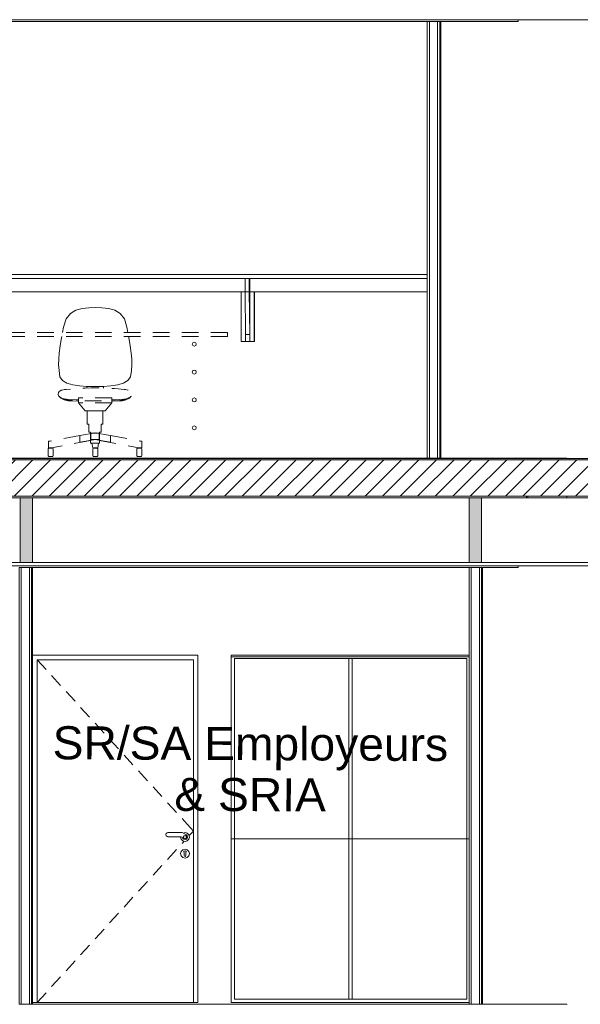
# Model space of a CAD drawing. Header units: millimetres. Extents: x 17009 to 157603, y -19950 to 21829.
# Tile 172 of 208: x 64235 to 67624, y 10219 to 16170. Entities that reach past the tile are written whole.
import ezdxf

# ---------------------------------------------------------------- set-up
doc = ezdxf.new("R2010")
doc.units = ezdxf.units.MM
doc.header["$MEASUREMENT"] = 0
doc.linetypes.add('! STR Pointille', pattern=[175, 100, -75])
for name, color, linetype in [('01-STR_Dalles.ARCHI', 7, 'Continuous'), ('01-STR_Murs.ARCHI', 7, 'Continuous'), ('02-CCO_Montants cloisons démontables.ARCHI', 7, 'Continuous'), ('04-SOE_Cloisons .ARCHI', 7, 'Continuous'), ('04-SOE_Faux Plafond.ARCHI', 7, 'Continuous'), ('04-SOE_Revetement de sol.ARCHI', 7, 'Continuous'), ('05-INF _ ANNOTATIONS.ARCHI', 7, 'Continuous'), ('06-REP _ EQUIP MOBI _ hors marché.ARCHI', 7, 'Continuous'), ('06-REP _ EQUIP MOBI _ marché.ARCHI', 7, 'Continuous'), ('Portes Archicad', 7, 'Continuous')]:
    doc.layers.add(name, color=color, linetype=linetype)
doc.styles.add('STYLE_GENERE_1', font='arial.ttf')

# ---------------------------------------------------------------- blocks, each defined once
blk = doc.blocks.new('Élément de coupe_56_1')
at = {"layer": '01-STR_Dalles.ARCHI', "linetype": 'Continuous', "lineweight": 0, "true_color": 0x000000}
h = blk.add_hatch(dxfattribs=at)
h.set_pattern_fill('Hachure_simple_0001', color=18, style=0, pattern_type=2)
h.set_pattern_definition([(45, (0, 0), (-53.03301, 53.03301), [])])
h.paths.add_polyline_path([(30462.5, 13290), (77255.2, 13290), (77255.2, 13510), (30462.5, 13510)])
at = {"layer": '01-STR_Dalles.ARCHI', "color": 7, "linetype": 'Continuous', "lineweight": 5}
for p, q in [((77255.2, 13510), (47432.8, 13510)), ((77255.2, 13290), (30462.5, 13290))]:
    blk.add_line(p, q, dxfattribs=at)
blk = doc.blocks.new('Élément de coupe_153_1')
at = {"layer": '04-SOE_Cloisons .ARCHI', "color": 7, "linetype": 'Continuous', "lineweight": 5}
for p, q in [((67033.3, 12859), (67248.8, 12859)), ((67033.3, 12859), (67033.3, 10219)), ((67033.3, 10219), (67248.8, 10219))]:
    blk.add_line(p, q, dxfattribs=at)
blk = doc.blocks.new('Élément de coupe_159_1')
at = {"layer": '04-SOE_Cloisons .ARCHI', "color": 7, "linetype": 'Continuous', "lineweight": 5}
for p, q in [((65513, 12859), (66952.4, 12859)), ((65513, 12319), (66952.4, 12319)), ((65513, 11219), (66952.4, 11219)), ((65513, 10219), (66952.4, 10219))]:
    blk.add_line(p, q, dxfattribs=at)
blk = doc.blocks.new('Élément de coupe_239_1')
at = {"layer": '04-SOE_Cloisons .ARCHI', "color": 7, "linetype": 'Continuous', "lineweight": 5}
for p, q in [((64232.1, 12859), (64232.1, 10219)), ((64245.1, 12859), (64232.1, 12859)), ((64245.1, 12859), (64245.1, 10219)), ((64294.1, 12859), (64245.1, 12859)), ((64294.1, 12859), (64294.1, 10219)), ((64307.1, 12859), (64294.1, 12859)), ((64313.1, 12859), (64307.1, 12859)), ((64307.1, 12859), (64307.1, 10219)), ((64313.1, 12330), (64313.1, 12859)), ((64245.1, 10219), (64232.1, 10219)), ((64294.1, 10219), (64245.1, 10219)), ((64307.1, 10219), (64294.1, 10219)), ((64313.1, 10219), (64307.1, 10219)), ((64313.1, 10219), (64313.1, 10230))]:
    blk.add_line(p, q, dxfattribs=at)
blk = doc.blocks.new('Élément de coupe_245_1')
at = {"layer": '04-SOE_Cloisons .ARCHI', "color": 7, "linetype": 'Continuous', "lineweight": 5}
for p, q in [((66952.4, 12859), (66952.4, 10219)), ((66965.4, 12859), (66952.4, 12859)), ((66965.4, 12859), (66965.4, 10219)), ((67014.4, 12859), (66965.4, 12859)), ((67014.4, 12859), (67014.4, 10219)), ((67027.4, 12859), (67014.4, 12859)), ((67033.3, 12859), (67027.4, 12859)), ((67027.4, 12859), (67027.4, 10219)), ((66965.4, 10219), (66952.4, 10219)), ((67014.4, 10219), (66965.4, 10219)), ((67027.4, 10219), (67014.4, 10219)), ((67033.3, 10219), (67027.4, 10219))]:
    blk.add_line(p, q, dxfattribs=at)
blk = doc.blocks.new('Élément de coupe_276_1')
at = {"layer": '06-REP _ EQUIP MOBI _ hors marché.ARCHI', "color": 252, "linetype": '! STR Pointille', "lineweight": 5}
for p, q in [((64541.6, 14394.5), (64574.8, 14414.5)), ((64574.8, 14414.5), (64612.7, 14424.7)), ((64612.7, 14424.7), (64652.8, 14428.5)), ((64692.4, 14430), (64652.8, 14428.5)), ((64731.9, 14428.5), (64692.4, 14430)), ((64731.9, 14428.5), (64771.9, 14424.7)), ((64771.9, 14424.7), (64809.8, 14414.5)), ((64809.8, 14414.5), (64842.8, 14394.5)), ((64515.8, 14361.7), (64500.2, 14312.6)), ((64515.8, 14361.7), (64541.6, 14394.5)), ((64842.8, 14394.5), (64868.4, 14361.7)), ((64884, 14312.6), (64868.4, 14361.7)), ((64500.2, 14312.6), (64494.5, 14280)), ((64889.6, 14280), (64884, 14312.6)), ((63890.9, 14280), (63890.9, 14255)), ((65490.9, 14280), (63890.9, 14280)), ((65490.9, 14255), (63890.9, 14255)), ((64480.4, 14197.9), (64489, 14249.2)), ((64490.1, 14255), (64489, 14249.2)), ((64895, 14249.2), (64894, 14255)), ((64895, 14249.2), (64903.6, 14197.9)), ((65490.9, 14280), (65490.9, 14255)), ((65491, 14255), (65491, 14280)), ((64474.3, 14155.4), (64480.4, 14197.9)), ((64903.6, 14197.9), (64909.6, 14155.4)), ((65282.5, 14217.5), (65278.9, 14209.1)), ((65278.9, 14209.1), (65282.5, 14200.6)), ((65290.9, 14221.1), (65282.5, 14217.5)), ((65282.5, 14200.6), (65290.9, 14197.1)), ((65290.9, 14221.1), (65291.1, 14221.1)), ((65290.9, 14221.1), (65299.4, 14217.5)), ((65299.4, 14200.6), (65290.9, 14197.1)), ((65290.9, 14197.1), (65291.1, 14197.1)), ((65291.1, 14221.1), (65299.6, 14217.5)), ((65299.6, 14200.6), (65291.1, 14197.1)), ((65299.4, 14217.5), (65302.9, 14209.1)), ((65302.9, 14209.1), (65299.4, 14200.6)), ((65299.6, 14217.5), (65303.1, 14209.1)), ((65303.1, 14209.1), (65299.6, 14200.6)), ((64470.5, 14084.4), (64471, 14118.7)), ((64471, 14118.7), (64474.3, 14155.4)), ((64909.6, 14155.4), (64912.9, 14118.7)), ((64912.9, 14118.7), (64913.3, 14084.4)), ((64473, 14049.6), (64470.5, 14084.4)), ((64473, 14049.6), (64478.6, 14010.9)), ((64905.3, 14010.9), (64910.8, 14049.6)), ((64913.3, 14084.4), (64910.8, 14049.6)), ((65282.5, 14048.8), (65278.9, 14040.3)), ((65290.9, 14052.3), (65282.5, 14048.8)), ((65290.9, 14052.3), (65291.1, 14052.3)), ((65290.9, 14052.3), (65299.4, 14048.8)), ((65291.1, 14052.3), (65299.6, 14048.8)), ((65299.4, 14048.8), (65302.9, 14040.3)), ((65299.6, 14048.8), (65303.1, 14040.3)), ((64478.6, 14010.9), (64494, 13989.1)), ((64520.5, 13973.4), (64494, 13989.1)), ((64868.3, 13976.2), (64889.9, 13989.1)), ((64889.9, 13989.1), (64905.3, 14010.9)), ((65278.9, 14040.3), (65282.5, 14031.8)), ((65282.5, 14031.8), (65290.9, 14028.3)), ((65299.4, 14031.8), (65290.9, 14028.3)), ((65290.9, 14028.3), (65291.1, 14028.3)), ((65299.6, 14031.8), (65291.1, 14028.3)), ((65302.9, 14040.3), (65299.4, 14031.8)), ((65303.1, 14040.3), (65299.6, 14031.8)), ((64520.5, 13973.4), (64543.3, 13966.4)), ((64543.3, 13966.4), (64555.7, 13962.9)), ((64597.6, 13956.5), (64555.7, 13962.9)), ((64643.8, 13953.3), (64597.6, 13956.5)), ((64641.8, 13944.1), (64641.8, 13953.4)), ((64643.8, 13953.3), (64692.1, 13952.1)), ((64692.1, 13952.1), (64740.3, 13953.3)), ((64786.5, 13956.5), (64740.3, 13953.3)), ((64742.5, 13943.9), (64742.5, 13953.4)), ((64742.7, 13943.9), (64742.7, 13953.4)), ((64828.3, 13962.9), (64786.5, 13956.5)), ((64828.3, 13962.9), (64840.9, 13966.4)), ((64840.9, 13966.4), (64863.5, 13973.4)), ((64863.5, 13973.4), (64868.3, 13976.2)), ((64474.8, 13891.6), (64471.1, 13894.4)), ((64477.9, 13889.5), (64474.8, 13891.6)), ((64477.9, 13890.1), (64479.6, 13888.8)), ((64479.3, 13885.6), (64480.9, 13884.3)), ((64479.6, 13888.8), (64486.4, 13884)), ((64480.9, 13884.3), (64487.8, 13879.5)), ((64486.4, 13884), (64498.3, 13879.2)), ((64504.7, 13872.1), (64487.8, 13879.5)), ((64504.2, 13877.9), (64498.3, 13879.2)), ((64504.2, 13877.9), (64517.7, 13875.7)), ((64504.7, 13872.1), (64511.9, 13870)), ((64511.9, 13870), (64520.2, 13868.4)), ((64517.7, 13875.7), (64545.1, 13873.9)), ((64520.2, 13868.4), (64529.3, 13867.3)), ((64529.3, 13867.3), (64549.9, 13865.9)), ((64545.1, 13873.9), (64577.6, 13873.4)), ((64549.9, 13865.9), (64587.7, 13864.9)), ((64577.6, 13873.4), (64590.3, 13873.2)), ((64590.3, 13885), (64590.3, 13855)), ((64791.6, 13885), (64590.3, 13885)), ((64791.6, 13885), (64792.2, 13885)), ((64791.6, 13885), (64791.6, 13855)), ((64792.2, 13866.5), (64792.2, 13885)), ((64792.2, 13873.1), (64806.2, 13873.4)), ((64795.6, 13864.9), (64833.6, 13865.9)), ((64806.2, 13873.4), (64838.5, 13873.9)), ((64833.6, 13865.9), (64853.9, 13867.3)), ((64838.5, 13873.9), (64865.6, 13875.7)), ((64853.9, 13867.3), (64862.9, 13868.4)), ((64862.9, 13868.4), (64871, 13870)), ((64865.6, 13875.7), (64878.9, 13877.9)), ((64871, 13870), (64878, 13872.1)), ((64894.6, 13879.5), (64878, 13872.1)), ((64884.7, 13879.2), (64878.9, 13877.9)), ((64884.7, 13879.2), (64896, 13884)), ((64894.6, 13879.5), (64901.1, 13884.3)), ((64896, 13884), (64902.4, 13888.8)), ((64901.1, 13884.3), (64902.2, 13885.3)), ((64902.4, 13888.8), (64903.6, 13889.8)), ((64907.3, 13891.6), (64903.6, 13888.9)), ((64910.3, 13894.1), (64907.3, 13891.6)), ((65282.5, 13880), (65278.9, 13871.6)), ((65278.9, 13871.6), (65282.5, 13863.1)), ((65290.9, 13883.6), (65282.5, 13880)), ((65290.9, 13883.6), (65291.1, 13883.6)), ((65290.9, 13883.6), (65299.4, 13880)), ((65291.1, 13883.6), (65299.6, 13880)), ((65299.4, 13880), (65302.9, 13871.6)), ((65302.9, 13871.6), (65299.4, 13863.1)), ((65299.6, 13880), (65303.1, 13871.6)), ((65303.1, 13871.6), (65299.6, 13863.1)), ((64587.7, 13864.9), (64590.3, 13864.9)), ((64590.3, 13855), (64630.5, 13805)), ((64791.6, 13855), (64590.3, 13855)), ((64631.1, 13805), (64590.9, 13855)), ((64751.3, 13805), (64791.6, 13855)), ((64751.9, 13805), (64792.2, 13855)), ((64791.6, 13855), (64792.2, 13855)), ((64792.2, 13855), (64792.2, 13865.1)), ((64792.2, 13864.9), (64795.6, 13864.9)), ((65282.5, 13863.1), (65290.9, 13859.6)), ((65299.4, 13863.1), (65290.9, 13859.6)), ((65290.9, 13859.6), (65291.1, 13859.6)), ((65299.6, 13863.1), (65291.1, 13859.6)), ((64630.5, 13805), (64643.4, 13805)), ((64643.4, 13805), (64643.4, 13725)), ((64643.4, 13805), (64738.2, 13805)), ((64738.2, 13805), (64738.2, 13725)), ((64738.2, 13805), (64751.3, 13805)), ((64751.3, 13805), (64751.9, 13805)), ((64653.5, 13725), (64643.4, 13725)), ((64653.5, 13725), (64653.5, 13677.5)), ((64728.2, 13725), (64728.2, 13677.5)), ((64738.2, 13725), (64728.2, 13725)), ((65282.5, 13711.3), (65278.9, 13702.8)), ((65278.9, 13702.8), (65282.5, 13694.3)), ((65290.9, 13714.8), (65282.5, 13711.3)), ((65282.5, 13694.3), (65290.9, 13690.8)), ((65290.9, 13714.8), (65291.1, 13714.8)), ((65290.9, 13714.8), (65299.4, 13711.3)), ((65299.4, 13694.3), (65290.9, 13690.8)), ((65290.9, 13690.8), (65291.1, 13690.8)), ((65291.1, 13714.8), (65299.6, 13711.3)), ((65299.6, 13694.3), (65291.1, 13690.8)), ((65299.4, 13711.3), (65302.9, 13702.8)), ((65302.9, 13702.8), (65299.4, 13694.3)), ((65299.6, 13711.3), (65303.1, 13702.8)), ((65303.1, 13702.8), (65299.6, 13694.3)), ((64599.9, 13657.3), (64418.7, 13623)), ((64599.9, 13657.3), (64693.2, 13673)), ((64599.9, 13617.3), (64599.9, 13657.3)), ((64693.2, 13633), (64599.9, 13617.3)), ((64663.6, 13677.5), (64653.5, 13677.5)), ((64663.6, 13677.5), (64663.6, 13610)), ((64665.2, 13671.3), (64681.3, 13673)), ((64665.2, 13631.3), (64665.2, 13671.3)), ((64681.3, 13633), (64665.2, 13631.3)), ((64666, 13631.8), (64666, 13671.8)), ((64666, 13671.8), (64715.8, 13671.7)), ((64715.8, 13631.7), (64666, 13631.8)), ((64688.6, 13673), (64785.2, 13656.7)), ((64785.2, 13616.7), (64688.6, 13633)), ((64700.7, 13673), (64716.4, 13671.4)), ((64716.4, 13631.4), (64700.7, 13633)), ((64715.8, 13671.7), (64715.8, 13631.7)), ((64716.4, 13671.4), (64716.4, 13631.4)), ((64718.1, 13677.5), (64718.1, 13610)), ((64728.2, 13677.5), (64718.1, 13677.5)), ((64785.2, 13656.7), (64964, 13623)), ((64785.2, 13656.7), (64785.2, 13616.7)), ((64407.9, 13555), (64408, 13570.6)), ((64408, 13570.6), (64408.2, 13577)), ((64408.2, 13577), (64411.2, 13580)), ((64409.1, 13623), (64410, 13623)), ((64409.1, 13623), (64409.1, 13583)), ((64409.1, 13583), (64410, 13583)), ((64410, 13623), (64418.7, 13623)), ((64410, 13583), (64418.7, 13583)), ((64411.2, 13580), (64435.4, 13580)), ((64415.8, 13583), (64415.8, 13580)), ((64420.9, 13583), (64427.1, 13583)), ((64427.1, 13583), (64431.1, 13583)), ((64663.6, 13626.5), (64428.2, 13583)), ((64431.1, 13583), (64431.1, 13580)), ((64435.4, 13580), (64438.4, 13577)), ((64438.4, 13577), (64438.6, 13570.6)), ((64438.6, 13570.6), (64438.6, 13555)), ((64718.1, 13610), (64663.6, 13610)), ((64671.2, 13610), (64677.6, 13583)), ((64677.2, 13570.6), (64677.4, 13577)), ((64677.2, 13555), (64677.2, 13570.6)), ((64677.4, 13577), (64680.4, 13580)), ((64680.4, 13580), (64704.6, 13580)), ((64684.6, 13583), (64686.9, 13583)), ((64684.6, 13583), (64684.6, 13580)), ((64686.9, 13583), (64692.6, 13583)), ((64692.6, 13583), (64698.3, 13583)), ((64698.3, 13583), (64700.7, 13583)), ((64700.7, 13583), (64700.7, 13580)), ((64704.6, 13580), (64707.6, 13577)), ((64707.6, 13577), (64707.8, 13570.6)), ((64712.2, 13610), (64707.8, 13583)), ((64707.8, 13570.6), (64707.8, 13555)), ((64718.1, 13626.6), (64954.8, 13583)), ((64943.9, 13555), (64944, 13570.6)), ((64944, 13570.6), (64944.1, 13577)), ((64944.1, 13577), (64947.2, 13580)), ((64947.2, 13580), (64971.3, 13580)), ((64951.7, 13583), (64955.7, 13583)), ((64951.7, 13583), (64951.7, 13580)), ((64955.7, 13583), (64961.9, 13583)), ((64964, 13623), (64972.8, 13623)), ((64964, 13583), (64972.8, 13583)), ((64967.1, 13583), (64967.1, 13580)), ((64971.3, 13580), (64974.3, 13577)), ((64972.8, 13623), (64973.8, 13623)), ((64972.8, 13583), (64973.8, 13583)), ((64973.8, 13623), (64973.8, 13583)), ((64974.3, 13577), (64974.5, 13570.6)), ((64974.5, 13570.6), (64974.6, 13555)), ((64408, 13539.4), (64407.9, 13555)), ((64408.2, 13533), (64408, 13539.4)), ((64408.2, 13533), (64411.2, 13530)), ((64411.2, 13530), (64435.4, 13530)), ((64435.4, 13530), (64438.4, 13533)), ((64438.6, 13539.4), (64438.4, 13533)), ((64438.6, 13555), (64438.6, 13539.4)), ((64677.2, 13539.4), (64677.2, 13555)), ((64677.4, 13533), (64677.2, 13539.4)), ((64677.4, 13533), (64680.4, 13530)), ((64680.4, 13530), (64704.6, 13530)), ((64704.6, 13530), (64707.6, 13533)), ((64707.8, 13539.4), (64707.6, 13533)), ((64707.8, 13555), (64707.8, 13539.4)), ((64944, 13539.4), (64943.9, 13555)), ((64944.1, 13533), (64944, 13539.4)), ((64944.1, 13533), (64947.2, 13530)), ((64947.2, 13530), (64971.3, 13530)), ((64971.3, 13530), (64974.3, 13533)), ((64974.5, 13539.4), (64974.3, 13533)), ((64974.6, 13555), (64974.5, 13539.4))]:
    blk.add_line(p, q, dxfattribs=at)
at = {"layer": '06-REP _ EQUIP MOBI _ hors marché.ARCHI', "color": 252, "linetype": '! STR Pointille', "lineweight": 5, "flags": 128}
for points in [[(64471.1, 13894.4), (64468.6, 13904.6), (64468.5, 13905.2), (64470.6, 13915.8), (64470.7, 13916.1), (64476.9, 13924.3), (64477.2, 13924.7), (64485, 13929.8), (64485.7, 13930.2), (64486.6, 13930.5), (64492.3, 13931.5), (64506.9, 13934.1), (64515.3, 13935.3), (64550.4, 13938.7), (64572.9, 13940.7), (64607.9, 13943), (64631.3, 13943.8), (64667.1, 13944.6), (64690.9, 13944.8), (64714.6, 13944.5), (64750.6, 13943.8), (64773.3, 13942.9), (64809, 13940.5), (64830.5, 13938.6), (64866.7, 13935), (64874, 13933.9), (64889.2, 13931.3), (64894, 13930.4), (64895.6, 13929.8), (64896.7, 13929.2), (64904, 13924.3), (64904.7, 13923.5), (64910.6, 13915.7), (64910.9, 13914.8), (64912.8, 13904.8), (64912.5, 13903.1), (64910.3, 13894.1)], [(64477.9, 13890.1), (64472, 13893.8), (64471.1, 13894.4)], [(64478, 13887.8), (64477.9, 13888.7), (64477.9, 13890.1)], [(64479.3, 13885.6), (64478.7, 13886.5), (64478, 13887.8)], [(64902.2, 13885.3), (64896.8, 13882.8), (64889.9, 13879.7), (64885.3, 13878.3), (64879.5, 13876.5), (64871.2, 13874.6), (64853.2, 13870.4), (64841.4, 13869.2), (64815.5, 13867.1), (64794.8, 13866.5), (64763.7, 13866.4), (64743.3, 13866.2), (64712.5, 13866.2), (64690.9, 13866.3), (64669.2, 13866.2), (64638.6, 13866.2), (64617.7, 13866.4), (64587, 13866.5), (64566.9, 13867.2), (64539.7, 13869.4), (64528.9, 13870.5), (64508.4, 13875.3), (64502.6, 13876.6), (64498.7, 13877.8), (64491.7, 13880), (64486.3, 13882.4), (64479.3, 13885.6)], [(64903.6, 13887.5), (64902.6, 13886), (64902.2, 13885.3)], [(64910.3, 13894.1), (64908.1, 13892.7), (64903.6, 13889.8)], [(64903.6, 13889.8), (64903.6, 13888.2), (64903.6, 13887.5)]]:
    blk.add_lwpolyline(points, dxfattribs=at)
blk = doc.blocks.new('Élément de coupe_358_1')
at = {"layer": '01-STR_Murs.ARCHI', "color": 7, "linetype": 'Continuous', "lineweight": 5}
for p, q in [((67543.6, 10218.6), (67543.6, 10219)), ((67543.6, 9980), (67543.6, 9990)), ((67563.6, 6930), (67543.6, 6930))]:
    blk.add_line(p, q, dxfattribs=at)
blk = doc.blocks.new('Élément de coupe_365_1')
at = {"layer": '01-STR_Murs.ARCHI', "color": 7, "linetype": 'Continuous', "lineweight": 5}
for p, q in [((67543.6, 13519), (67543.6, 13518.6)), ((67543.6, 13290), (67543.6, 13280))]:
    blk.add_line(p, q, dxfattribs=at)
blk = doc.blocks.new('Élément de coupe_486_1')
at = {"layer": '04-SOE_Faux Plafond.ARCHI', "color": 7, "linetype": 'Continuous', "lineweight": 5}
blk.add_line((77255.2, 16170), (58154.7, 16170), dxfattribs=at)
blk = doc.blocks.new('Élément de coupe_487_1')
at = {"layer": '04-SOE_Faux Plafond.ARCHI', "color": 7, "linetype": 'Continuous', "lineweight": 5}
for p, q in [((77255.2, 13280), (47432.8, 13280)), ((77255.2, 12890), (58861.3, 12890)), ((77255.2, 12870), (58861.3, 12870))]:
    blk.add_line(p, q, dxfattribs=at)
blk = doc.blocks.new('Élément de coupe_505_1')
at = {"layer": '04-SOE_Cloisons .ARCHI', "color": 7, "linetype": 'Continuous', "lineweight": 5}
for p, q in [((67307.3, 13518.6), (67307.3, 13519)), ((67307.3, 13280), (67307.3, 13290))]:
    blk.add_line(p, q, dxfattribs=at)
blk = doc.blocks.new('Élément de coupe_558_1')
at = {"layer": '04-SOE_Revetement de sol.ARCHI', "linetype": 'Continuous', "lineweight": 0, "true_color": 0x3f3f3f}
blk.add_hatch(color=250, dxfattribs=at).paths.add_polyline_path([(47432.8, 13518.6), (47432.8, 13510), (77255.2, 13510), (77255.2, 13518.6)])
at = {"layer": '04-SOE_Revetement de sol.ARCHI', "color": 7, "linetype": 'Continuous', "lineweight": 5}
blk.add_line((77255.2, 13518.6), (47432.8, 13518.6), dxfattribs=at)
blk = doc.blocks.new('Élément de coupe_732_1')
at = {"layer": '02-CCO_Montants cloisons démontables.ARCHI', "color": 7, "linetype": 'Continuous', "lineweight": 5}
for p, q in [((66225.6, 10250), (65533, 10250)), ((66235.6, 10230), (65513, 10230))]:
    blk.add_line(p, q, dxfattribs=at)
blk = doc.blocks.new('Élément de coupe_768_1')
at = {"layer": '02-CCO_Montants cloisons démontables.ARCHI', "color": 7, "linetype": 'Continuous', "lineweight": 5}
for p, q in [((66225.6, 10250), (66225.6, 12310)), ((66235.6, 12310), (66225.6, 12310)), ((66245.6, 10250), (66245.6, 12310)), ((66225.6, 10250), (66235.6, 10250))]:
    blk.add_line(p, q, dxfattribs=at)
blk = doc.blocks.new('Élément de coupe_769_1')
at = {"layer": '02-CCO_Montants cloisons démontables.ARCHI', "color": 7, "linetype": 'Continuous', "lineweight": 5}
for p, q in [((65513, 12330), (66235.6, 12330)), ((65533, 12310), (66225.6, 12310))]:
    blk.add_line(p, q, dxfattribs=at)
blk = doc.blocks.new('Élément de coupe_770_1')
at = {"layer": '02-CCO_Montants cloisons démontables.ARCHI', "color": 7, "linetype": 'Continuous', "lineweight": 5}
for p, q in [((65513, 10230), (65513, 12330)), ((65533, 10250), (65533, 12310))]:
    blk.add_line(p, q, dxfattribs=at)
blk = doc.blocks.new('Élément de coupe_812_1')
at = {"layer": '04-SOE_Cloisons .ARCHI', "color": 7, "linetype": 'Continuous', "lineweight": 5}
for p, q in [((66699.5, 16159), (66699.5, 13519)), ((66712.5, 16159), (66699.5, 16159)), ((66712.5, 16159), (66712.5, 13519)), ((66761.5, 16159), (66712.5, 16159)), ((66761.5, 16159), (66761.5, 13519)), ((66774.5, 16159), (66761.5, 16159)), ((66774.5, 16159), (66780.4, 16159)), ((66774.5, 16159), (66774.5, 13519)), ((66712.5, 13519), (66699.5, 13519)), ((66761.5, 13519), (66712.5, 13519)), ((66774.5, 13519), (66761.5, 13519)), ((66774.5, 13519), (66780.4, 13519))]:
    blk.add_line(p, q, dxfattribs=at)
blk = doc.blocks.new('Élément de coupe_813_1')
at = {"layer": '04-SOE_Cloisons .ARCHI', "color": 7, "linetype": 'Continuous', "lineweight": 5}
for p, q in [((66780.4, 16159), (67248.8, 16159)), ((66780.4, 16159), (66780.4, 13519)), ((66780.4, 13519), (67248.8, 13519))]:
    blk.add_line(p, q, dxfattribs=at)
blk = doc.blocks.new('Élément de coupe_931_1')
at = {"layer": '04-SOE_Cloisons .ARCHI', "color": 7, "linetype": 'Continuous', "lineweight": 5}
for p, q in [((66699.5, 16159), (63968, 16159)), ((66699.5, 13519), (63968, 13519))]:
    blk.add_line(p, q, dxfattribs=at)
blk = doc.blocks.new('Élément de coupe_934_1')
at = {"layer": '06-REP _ EQUIP MOBI _ marché.ARCHI', "color": 7, "linetype": 'Continuous', "lineweight": 5}
for p, q in [((66699.5, 14630), (63964.1, 14630)), ((63964.1, 14605), (63964.1, 14630)), ((65597.5, 14605), (63964.1, 14605)), ((63967.8, 14525), (63967.8, 14605)), ((65597.5, 14525), (65597.5, 14605)), ((65622.5, 14605), (65597.5, 14605)), ((65622.5, 14525), (65622.5, 14605)), ((66699.5, 14605), (65622.5, 14605)), ((65626.2, 14525), (65626.2, 14605)), ((65573.7, 14525), (63967.8, 14525)), ((65597.5, 14525), (65573.7, 14525)), ((65573.7, 14225.1), (65573.7, 14525)), ((65622.5, 14525), (65597.5, 14525)), ((65597.5, 14525), (65600.7, 14266.8)), ((65622.5, 14525), (65625.7, 14266.8)), ((65623.6, 14525), (65622.5, 14525)), ((65625.7, 14525), (65623.6, 14525)), ((65625.7, 14357.1), (65623.6, 14525)), ((65626.2, 14525), (65625.7, 14525)), ((65625.7, 14357.1), (65625.7, 14525)), ((65626.2, 14225.1), (65626.2, 14525)), ((65653.7, 14525), (65626.2, 14525)), ((66699.5, 14525), (65653.7, 14525)), ((65653.7, 14225.1), (65653.7, 14525)), ((65653.9, 14225.1), (65653.9, 14525)), ((65625.7, 14266.8), (65625.7, 14357.1)), ((65600.7, 14225.1), (65573.7, 14225.1)), ((65600.7, 14225.1), (65600.7, 14266.8)), ((65625.7, 14266.8), (65600.7, 14266.8)), ((65625.7, 14225.1), (65600.7, 14225.1)), ((65625.7, 14225.1), (65625.7, 14266.8)), ((65626.2, 14225.1), (65625.7, 14225.1)), ((65653.7, 14225.1), (65626.2, 14225.1)), ((65653.9, 14225.1), (65653.7, 14225.1))]:
    blk.add_line(p, q, dxfattribs=at)
blk = doc.blocks.new('Élément de coupe_982_1')
at = {"layer": 'Portes Archicad', "color": 7, "linetype": 'Continuous', "lineweight": 5}
for p, q in [((64313.1, 12330), (65313.1, 12330)), ((64313.1, 12290), (64313.1, 12330)), ((65313.1, 12330), (65313.1, 12290)), ((64313.1, 10230), (64313.1, 12290)), ((65285.1, 12302), (64341.1, 12302)), ((64341.1, 12302), (64341.1, 10230)), ((64341.1, 12302), (64395, 12242.9)), ((65285.1, 10230), (65285.1, 12302)), ((65313.1, 12290), (65313.1, 10230)), ((64428.6, 12205.9), (64482.5, 12146.8)), ((64516.2, 12109.8), (64570.1, 12050.7)), ((64603.8, 12013.7), (64657.6, 11954.6)), ((64691.3, 11917.6), (64745.2, 11858.5)), ((64778.9, 11821.5), (64832.8, 11762.4)), ((64866.4, 11725.5), (64920.3, 11666.3)), ((64954, 11629.4), (65007.9, 11570.2)), ((65041.5, 11533.3), (65095.4, 11474.1)), ((65129.1, 11437.2), (65183, 11378)), ((65216.7, 11341.1), (65231.2, 11325.1)), ((65231.2, 11325.1), (65285.1, 11266)), ((65119.7, 11244.5), (65121.4, 11250.8)), ((65121.4, 11250.8), (65126, 11255.4)), ((65126, 11255.4), (65131.8, 11257)), ((65131.8, 11257), (65218.1, 11257)), ((65218.1, 11257), (65242.8, 11242.7)), ((65223.4, 11253.9), (65235, 11257)), ((65235, 11257), (65248.5, 11253.4)), ((65235.1, 11257), (65248.6, 11253.4)), ((65248.5, 11253.4), (65258.4, 11243.5)), ((65248.6, 11253.4), (65258.5, 11243.5)), ((65259.8, 11238.3), (65285.1, 11266)), ((65121.4, 11238.2), (65119.7, 11244.5)), ((65126, 11233.6), (65121.4, 11238.2)), ((65131.8, 11232), (65126, 11233.6)), ((65211.4, 11232), (65131.8, 11232)), ((65208, 11230), (65208.6, 11232)), ((65211.6, 11216.5), (65208, 11230)), ((65220.5, 11226.7), (65211.4, 11232)), ((65221.5, 11206.6), (65211.6, 11216.5)), ((65216.7, 11190.9), (65229.1, 11204.6)), ((65222.2, 11221.7), (65220.5, 11226.7)), ((65235, 11203), (65221.5, 11206.6)), ((65227.9, 11216.5), (65222.2, 11221.7)), ((65225.3, 11233.1), (65228.9, 11238.1)), ((65225.3, 11226.9), (65225.3, 11233.1)), ((65228.9, 11221.9), (65225.3, 11226.9)), ((65235.5, 11214.9), (65227.9, 11216.5)), ((65228.9, 11238.1), (65234.8, 11240)), ((65234.8, 11220), (65228.9, 11221.9)), ((65234.8, 11240), (65240.7, 11238.1)), ((65240.7, 11221.9), (65234.8, 11220)), ((65248.5, 11206.6), (65235, 11203)), ((65248.6, 11206.6), (65235.1, 11203)), ((65242.8, 11217.2), (65235.5, 11214.9)), ((65240.7, 11238.1), (65240.7, 11238.1)), ((65240.7, 11238.1), (65244.3, 11233.1)), ((65240.7, 11238.1), (65240.7, 11238.1)), ((65240.7, 11238.1), (65244.3, 11233.1)), ((65244.3, 11226.9), (65240.7, 11221.9)), ((65244.3, 11226.9), (65240.7, 11221.9)), ((65240.7, 11221.9), (65240.7, 11221.9)), ((65240.7, 11221.9), (65240.7, 11221.9)), ((65242.5, 11217), (65241.2, 11216.7)), ((65242.2, 11243.1), (65242.5, 11243)), ((65242.5, 11243), (65244, 11241.5)), ((65242.8, 11242.7), (65247.9, 11237.7)), ((65248.1, 11222.8), (65242.8, 11217.2)), ((65244.3, 11233.1), (65244.3, 11226.9)), ((65244.3, 11233.1), (65244.3, 11226.9)), ((65248, 11222.5), (65245.5, 11220)), ((65247.9, 11237.7), (65250, 11230.2)), ((65248, 11237.5), (65249.9, 11230.6)), ((65248.1, 11222.7), (65248, 11222.5)), ((65250, 11230.2), (65248.1, 11222.8)), ((65250, 11230), (65248.5, 11224.4)), ((65258.4, 11216.5), (65248.5, 11206.6)), ((65258.5, 11216.5), (65248.6, 11206.6)), ((65250, 11230.2), (65250, 11230)), ((65258.4, 11243.5), (65262, 11230)), ((65262, 11230), (65258.4, 11216.5)), ((65258.5, 11243.5), (65262.1, 11230)), ((65262.1, 11230), (65258.5, 11216.5)), ((65129.1, 11094.8), (65183, 11154)), ((65208, 11130), (65211.6, 11143.5)), ((65211.6, 11116.5), (65208, 11130)), ((65211.6, 11143.5), (65221.5, 11153.4)), ((65221.5, 11153.4), (65235, 11157)), ((65227.6, 11139.7), (65228.3, 11141.6)), ((65227.6, 11139.7), (65230, 11134.4)), ((65228.3, 11141.6), (65229.6, 11145.1)), ((65229.6, 11145.1), (65235, 11147.4)), ((65230, 11132.9), (65230, 11134.4)), ((65230, 11132.9), (65230, 11130)), ((65230, 11130), (65230, 11127.1)), ((65235, 11157), (65248.5, 11153.4)), ((65235, 11147.4), (65235, 11147.4)), ((65235, 11147.4), (65240.4, 11145.1)), ((65235.1, 11157), (65248.6, 11153.4)), ((65242.5, 11139.7), (65240, 11134.4)), ((65240, 11134.4), (65240, 11132.9)), ((65240, 11132.9), (65240, 11130)), ((65240, 11130), (65240, 11127.1)), ((65240.4, 11145.1), (65241.7, 11141.6)), ((65241.7, 11141.6), (65242.5, 11139.7)), ((65248.5, 11153.4), (65258.4, 11143.5)), ((65248.6, 11153.4), (65258.5, 11143.5)), ((65258.4, 11143.5), (65262, 11130)), ((65262, 11130), (65258.4, 11116.5)), ((65258.5, 11143.5), (65262.1, 11130)), ((65262.1, 11130), (65258.5, 11116.5)), ((65221.5, 11106.6), (65211.6, 11116.5)), ((65235, 11103), (65221.5, 11106.6)), ((65230, 11127.1), (65230, 11121.3)), ((65230, 11121.3), (65230, 11117.5)), ((65231.5, 11114), (65230, 11117.5)), ((65235, 11112.5), (65231.5, 11114)), ((65238.6, 11114), (65235, 11112.5)), ((65235, 11112.5), (65235, 11112.5)), ((65248.5, 11106.6), (65235, 11103)), ((65248.6, 11106.6), (65235.1, 11103)), ((65240, 11117.5), (65238.6, 11114)), ((65240, 11127.1), (65240, 11121.3)), ((65240, 11121.3), (65240, 11117.5)), ((65258.4, 11116.5), (65248.5, 11106.6)), ((65258.5, 11116.5), (65248.6, 11106.6)), ((65041.5, 10998.7), (65095.4, 11057.9)), ((64954, 10902.6), (65007.9, 10961.8)), ((64866.4, 10806.5), (64920.3, 10865.7)), ((64778.9, 10710.5), (64832.8, 10769.6)), ((64691.3, 10614.4), (64745.2, 10673.5)), ((64603.8, 10518.3), (64657.6, 10577.4)), ((64516.2, 10422.2), (64570.1, 10481.3)), ((64428.6, 10326.1), (64482.5, 10385.2)), ((64341.1, 10230), (64395, 10289.1)), ((64341.1, 10230), (64313.1, 10230)), ((64341.1, 10230), (65285.1, 10230)), ((65313.1, 10230), (65285.1, 10230))]:
    blk.add_line(p, q, dxfattribs=at)
blk = doc.blocks.new('Élément de coupe_983_1')
at = {"layer": '04-SOE_Cloisons .ARCHI', "color": 7, "linetype": 'Continuous', "lineweight": 5}
for p, q in [((64313.1, 12859), (65513, 12859)), ((65513, 11219), (65513, 12319)), ((64313.1, 10219), (65513, 10219))]:
    blk.add_line(p, q, dxfattribs=at)
blk = doc.blocks.new('Élément de coupe_996_1')
at = {"layer": '02-CCO_Montants cloisons démontables.ARCHI', "color": 7, "linetype": 'Continuous', "lineweight": 5}
blk.add_line((66938.3, 10250), (66938.3, 12310), dxfattribs=at)
blk = doc.blocks.new('Élément de coupe_997_1')
at = {"layer": '02-CCO_Montants cloisons démontables.ARCHI', "color": 7, "linetype": 'Continuous', "lineweight": 5}
for p, q in [((66938.3, 10250), (66235.6, 10250)), ((66952.4, 10230), (66235.6, 10230))]:
    blk.add_line(p, q, dxfattribs=at)
blk = doc.blocks.new('Élément de coupe_998_1')
at = {"layer": '02-CCO_Montants cloisons démontables.ARCHI', "color": 7, "linetype": 'Continuous', "lineweight": 5}
for p, q in [((66235.6, 12330), (66952.4, 12330)), ((66235.6, 12310), (66938.3, 12310))]:
    blk.add_line(p, q, dxfattribs=at)
blk = doc.blocks.new('Élément de coupe_1031_1')
at = {"layer": '01-STR_Dalles.ARCHI', "color": 7, "linetype": 'Continuous', "lineweight": 5}
for p, q in [((67299.2, 13518.6), (67299.2, 13519)), ((67307.2, 13518.6), (67307.2, 13519)), ((67299.2, 13280), (67299.2, 13290)), ((67307.2, 13280), (67307.2, 13290))]:
    blk.add_line(p, q, dxfattribs=at)
blk = doc.blocks.new('Élément de coupe_1032_1')
at = {"layer": '04-SOE_Cloisons .ARCHI', "color": 7, "linetype": 'Continuous', "lineweight": 5}
for p, q in [((67248.8, 12870), (67248.8, 12859)), ((67248.8, 10219), (67543.6, 10219))]:
    blk.add_line(p, q, dxfattribs=at)
blk = doc.blocks.new('Élément de coupe_1033_1')
at = {"layer": '04-SOE_Cloisons .ARCHI', "color": 7, "linetype": 'Continuous', "lineweight": 5}
for p, q in [((67248.8, 16170), (67248.8, 16159)), ((67248.8, 13519), (67543.6, 13519))]:
    blk.add_line(p, q, dxfattribs=at)

msp = doc.modelspace()

# ---------------------------------------------------------------- hatches: boundary and pattern name
at = {"layer": '06-REP _ EQUIP MOBI _ marché.ARCHI', "linetype": 'Continuous', "lineweight": 50}
for points in [[(64313.574, 12890), (64313.574, 13280), (64238.573, 13280), (64238.573, 12890)], [(67027.365, 12890), (67027.365, 13280), (66952.364, 13280), (66952.364, 12890)]]:
    msp.add_hatch(color=255, dxfattribs=at).paths.add_polyline_path(points)

# ---------------------------------------------------------------- linework, layer by layer
at = {"layer": '06-REP _ EQUIP MOBI _ marché.ARCHI', "color": 7, "linetype": 'Continuous', "lineweight": 5, "flags": 128}
for points in [[(64313.574, 12890), (64313.574, 13280), (64238.573, 13280), (64238.573, 12890)], [(67027.365, 12890), (67027.365, 13280), (66952.364, 13280), (66952.364, 12890)]]:
    msp.add_lwpolyline(points, close=True, dxfattribs=at)

# ---------------------------------------------------------------- block references
at = {"layer": '01-STR_Dalles.ARCHI', "lineweight": 0}
for name in ['Élément de coupe_1031_1', 'Élément de coupe_56_1']:
    msp.add_blockref(name, (0, 0), dxfattribs=at)
at = {"layer": '01-STR_Murs.ARCHI', "lineweight": 0}
for name in ['Élément de coupe_365_1', 'Élément de coupe_358_1']:
    msp.add_blockref(name, (0, 0), dxfattribs=at)
at = {"layer": '02-CCO_Montants cloisons démontables.ARCHI', "lineweight": 0}
for name in ['Élément de coupe_770_1', 'Élément de coupe_769_1', 'Élément de coupe_998_1', 'Élément de coupe_768_1', 'Élément de coupe_996_1', 'Élément de coupe_732_1', 'Élément de coupe_997_1']:
    msp.add_blockref(name, (0, 0), dxfattribs=at)
at = {"layer": '04-SOE_Cloisons .ARCHI', "lineweight": 0}
for name in ['Élément de coupe_931_1', 'Élément de coupe_812_1', 'Élément de coupe_813_1', 'Élément de coupe_1033_1', 'Élément de coupe_505_1', 'Élément de coupe_239_1', 'Élément de coupe_983_1', 'Élément de coupe_159_1', 'Élément de coupe_245_1', 'Élément de coupe_153_1', 'Élément de coupe_1032_1']:
    msp.add_blockref(name, (0, 0), dxfattribs=at)
at = {"layer": '04-SOE_Faux Plafond.ARCHI', "lineweight": 0}
for name in ['Élément de coupe_486_1', 'Élément de coupe_487_1']:
    msp.add_blockref(name, (0, 0), dxfattribs=at)
at = {"layer": '04-SOE_Revetement de sol.ARCHI', "lineweight": 0}
msp.add_blockref('Élément de coupe_558_1', (0, 0), dxfattribs=at)
at = {"layer": '06-REP _ EQUIP MOBI _ hors marché.ARCHI', "lineweight": 0}
msp.add_blockref('Élément de coupe_276_1', (0, 0), dxfattribs=at)
at = {"layer": '06-REP _ EQUIP MOBI _ marché.ARCHI', "lineweight": 0}
msp.add_blockref('Élément de coupe_934_1', (0, 0), dxfattribs=at)
at = {"layer": 'Portes Archicad', "lineweight": 0}
msp.add_blockref('Élément de coupe_982_1', (0, 0), dxfattribs=at)

# ---------------------------------------------------------------- texts
at = {"layer": '05-INF _ ANNOTATIONS.ARCHI', "color": 7, "linetype": 'Continuous', "lineweight": 5, "insert": (65629.278, 11639.152), "char_height": 200, "width": 2410.2784, "attachment_point": 5, "rotation": 359.7451134, "line_spacing_factor": 0.924425, "style": 'STYLE_GENERE_1'}
msp.add_mtext('\\A1;{\\pqc;\\fArial|b0|i0|c0|p0;\\W1.000000;SR/SA Employeurs & SRIA}', dxfattribs=at)

doc.saveas('drawing.dxf')
